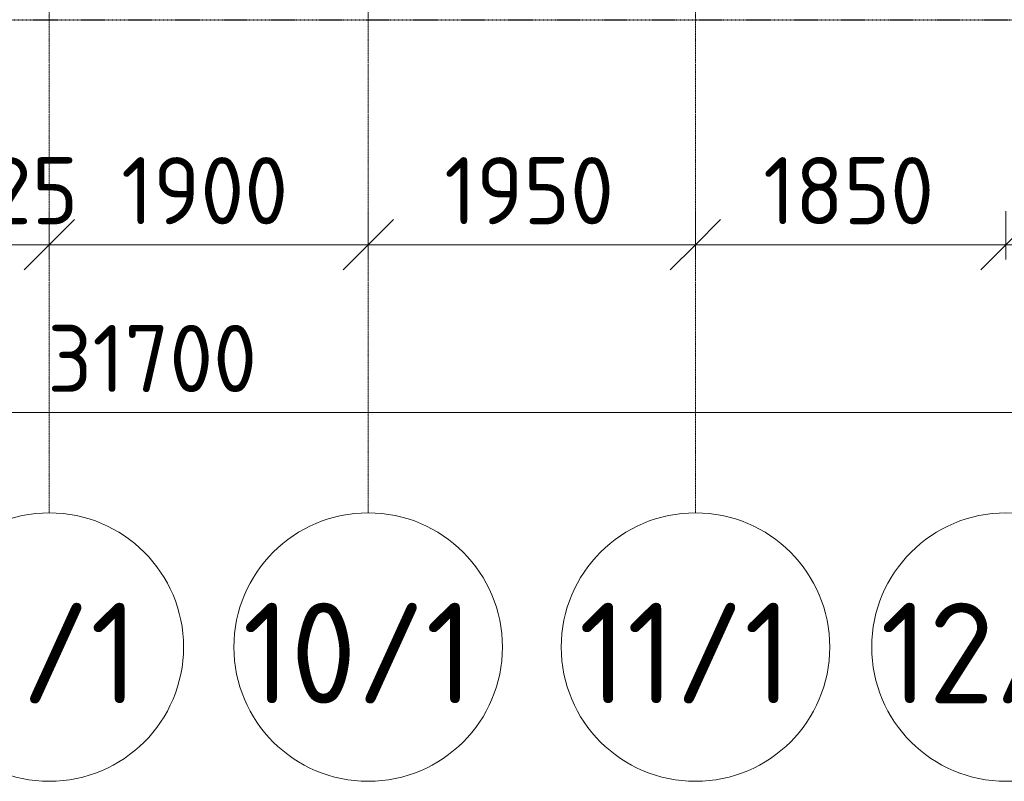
# Model space of a CAD drawing. Header units: millimetres. Extents: x -9064 to 167246, y -7619 to 134351.
# Tile 8 of 112: x 20924 to 26790, y 27661 to 32200. Entities that reach past the tile are written whole.
import ezdxf

# ---------------------------------------------------------------- set-up
doc = ezdxf.new("R2010")
doc.units = ezdxf.units.MM
doc.linetypes.add('3_ Штрих_ 5 х 3 мм', pattern=[8, 5, -3])
doc.linetypes.add('4_ Штрихпунктир_ 10 х 2 мм', pattern=[14, 10, -2, 0, -2])
for name, color, linetype, lineweight in [('A-ANNO-DIMS', 7, 'Continuous', 5), ('A-ANNO-DIMS-200', 7, 'Continuous', 5), ('A-DETL', 7, 'Continuous', 15), ('S-GRID', 7, 'Continuous', 5), ('S-GRID-IDEN', 7, 'Continuous', 5)]:
    doc.layers.add(name, color=color, linetype=linetype, lineweight=lineweight)
doc.styles.add('GOST Common_1', font='GOST_Common.ttf', dxfattribs={"height": 600})
doc.styles.add('GOST Common_2', font='GOST_Common.ttf', dxfattribs={"height": 400})
doc.dimstyles.new('2_мм', dxfattribs={"dimscale": 304.8, "dimtxt": 402.285999, "dimasz": 0.984252, "dimexe": 0.656168, "dimexo": 0.984252, "dimgap": 0, "dimtad": 1, "dimdec": 0, "dimdsep": 46, "dimtxsty": 'GOST Common_2', "dimblk1": 'OBLIQUE', "dimblk2": 'OBLIQUE', "dimsah": 1, "dimcen": 0.09, "dimdle": 0.656168, "dimadec": 5, "dimazin": 2, "dimtfac": 1, "dimtdec": 4, "dimtix": 1, "dimtmove": 0, "dimatfit": 3, "dimfxl": 1, "dimtvp": 1, "dimtolj": 1, "dimtzin": 0, "dimarcsym": 2})

# ---------------------------------------------------------------- blocks, each defined once
blk = doc.blocks.new('Ось сетки - 8_0 мм-31302-Маркировочный план-схема -2 этажа на отм_-9_600')
at = {"layer": 'S-GRID-IDEN'}
blk.add_circle((0, 0), 4, dxfattribs=at)
blk = doc.blocks.new('DIMBLOCK129-Маркировочный план-схема -2 этажа на отм_-9_600')
at = {"layer": 'A-ANNO-DIMS-200'}
for p, q in [((20675, 30770.4), (20675, 31058.3)), ((21100, 30770.4), (21100, 31058.3)), ((20675, 30858.3), (21100, 30858.3)), ((20675, 30858.3), (20675, 30770.4)), ((21100, 30858.3), (21100, 30770.4))]:
    blk.add_line(p, q, dxfattribs=at)
at = {"layer": 'A-ANNO-DIMS-200', "lineweight": 25}
for p, q in [((20675, 30858.3), (20825, 31008.3)), ((21100, 30858.3), (21250, 31008.3)), ((20675, 30858.3), (20525, 30708.3)), ((21100, 30858.3), (20950, 30708.3))]:
    blk.add_line(p, q, dxfattribs=at)
at = {"layer": 'A-ANNO-DIMS-200', "color": 0, "insert": (20447.7, 31381), "char_height": 400, "width": 1055.489, "attachment_point": 1, "line_spacing_factor": 1.022761, "style": 'GOST Common_2'}
blk.add_mtext('425', dxfattribs=at)
blk = doc.blocks.new('_Oblique')
at = {"color": 0, "linetype": 'ByBlock', "lineweight": -2}
blk.add_line((-0.5, -0.5), (0.5, 0.5), dxfattribs=at)
blk = doc.blocks.new('DIMBLOCK130-Маркировочный план-схема -2 этажа на отм_-9_600')
at = {"layer": 'A-ANNO-DIMS-200'}
for p, q in [((21100, 30770.4), (21100, 31058.3)), ((23000, 30770.4), (23000, 31058.3)), ((21100, 30858.3), (23000, 30858.3)), ((21100, 30858.3), (21100, 30770.4)), ((23000, 30858.3), (23000, 30770.4))]:
    blk.add_line(p, q, dxfattribs=at)
at = {"layer": 'A-ANNO-DIMS-200', "lineweight": 25}
for p, q in [((21100, 30858.3), (21250, 31008.3)), ((23000, 30858.3), (23150, 31008.3)), ((21100, 30858.3), (20950, 30708.3)), ((23000, 30858.3), (22850, 30708.3))]:
    blk.add_line(p, q, dxfattribs=at)
at = {"layer": 'A-ANNO-DIMS-200', "color": 0, "insert": (21528.4, 31381), "char_height": 400, "width": 1251.859, "attachment_point": 1, "line_spacing_factor": 1.022761, "style": 'GOST Common_2'}
blk.add_mtext('1900', dxfattribs=at)
blk = doc.blocks.new('DIMBLOCK131-Маркировочный план-схема -2 этажа на отм_-9_600')
at = {"layer": 'A-ANNO-DIMS-200'}
for p, q in [((23000, 30770.4), (23000, 31058.3)), ((24950, 30770.4), (24950, 31058.3)), ((23000, 30858.3), (24950, 30858.3)), ((23000, 30858.3), (23000, 30770.4)), ((24950, 30858.3), (24950, 30770.4))]:
    blk.add_line(p, q, dxfattribs=at)
at = {"layer": 'A-ANNO-DIMS-200', "lineweight": 25}
for p, q in [((23000, 30858.3), (23150, 31008.3)), ((24950, 30858.3), (25100, 31008.3)), ((23000, 30858.3), (22850, 30708.3)), ((24950, 30858.3), (24800, 30708.3))]:
    blk.add_line(p, q, dxfattribs=at)
at = {"layer": 'A-ANNO-DIMS-200', "color": 0, "insert": (23453.4, 31381), "char_height": 400, "width": 1251.859, "attachment_point": 1, "line_spacing_factor": 1.022761, "style": 'GOST Common_2'}
blk.add_mtext('1950', dxfattribs=at)
blk = doc.blocks.new('DIMBLOCK132-Маркировочный план-схема -2 этажа на отм_-9_600')
at = {"layer": 'A-ANNO-DIMS-200'}
for p, q in [((24950, 30770.4), (24950, 31058.3)), ((26800, 30770.4), (26800, 31058.3)), ((24950, 30858.3), (26800, 30858.3)), ((24950, 30858.3), (24950, 30770.4)), ((26800, 30858.3), (26800, 30770.4))]:
    blk.add_line(p, q, dxfattribs=at)
at = {"layer": 'A-ANNO-DIMS-200', "lineweight": 25}
for p, q in [((24950, 30858.3), (25100, 31008.3)), ((26800, 30858.3), (26950, 31008.3)), ((24950, 30858.3), (24800, 30708.3)), ((26800, 30858.3), (26650, 30708.3))]:
    blk.add_line(p, q, dxfattribs=at)
at = {"layer": 'A-ANNO-DIMS-200', "color": 0, "insert": (25353.4, 31381), "char_height": 400, "width": 1251.859, "attachment_point": 1, "line_spacing_factor": 1.022761, "style": 'GOST Common_2'}
blk.add_mtext('1850', dxfattribs=at)
blk = doc.blocks.new('DIMBLOCK133-Маркировочный план-схема -2 этажа на отм_-9_600')
at = {"layer": 'A-ANNO-DIMS-200'}
for p, q in [((26800, 30770.4), (26800, 31058.3)), ((29950, 30770.4), (29950, 31058.3)), ((26800, 30858.3), (29950, 30858.3)), ((26800, 30858.3), (26800, 30770.4)), ((29950, 30858.3), (29950, 30770.4))]:
    blk.add_line(p, q, dxfattribs=at)
at = {"layer": 'A-ANNO-DIMS-200', "lineweight": 25}
for p, q in [((26800, 30858.3), (26950, 31008.3)), ((29950, 30858.3), (30100, 31008.3)), ((26800, 30858.3), (26650, 30708.3)), ((29950, 30858.3), (29800, 30708.3))]:
    blk.add_line(p, q, dxfattribs=at)
at = {"layer": 'A-ANNO-DIMS-200', "color": 0, "insert": (27853.4, 31381), "char_height": 400, "width": 1251.859, "attachment_point": 1, "line_spacing_factor": 1.022761, "style": 'GOST Common_2'}
blk.add_mtext('3150', dxfattribs=at)
blk = doc.blocks.new('DIMBLOCK138-Маркировочный план-схема -2 этажа на отм_-9_600')
at = {"layer": 'A-ANNO-DIMS-200'}
for p, q in [((5900, 29770.4), (5900, 30058.3)), ((37600, 29770.4), (37600, 30058.3)), ((5700, 29858.3), (37800, 29858.3)), ((5900, 29858.3), (5900, 29770.4)), ((37600, 29858.3), (37600, 29770.4))]:
    blk.add_line(p, q, dxfattribs=at)
at = {"layer": 'A-ANNO-DIMS-200', "lineweight": 25}
for p, q in [((5900, 29858.3), (6050, 30008.3)), ((37600, 29858.3), (37750, 30008.3)), ((5900, 29858.3), (5750, 29708.3)), ((37600, 29858.3), (37450, 29708.3))]:
    blk.add_line(p, q, dxfattribs=at)
at = {"layer": 'A-ANNO-DIMS-200', "color": 0, "insert": (21088.6, 30381), "char_height": 400, "width": 1587.325, "attachment_point": 1, "line_spacing_factor": 1.022761, "style": 'GOST Common_2'}
blk.add_mtext('31700', dxfattribs=at)

msp = doc.modelspace()

# ---------------------------------------------------------------- linework, layer by layer
at = {"layer": 'A-DETL', "linetype": '3_ Штрих_ 5 х 3 мм', "lineweight": 30}
msp.add_line((4850, 32200), (38582.9, 32200), dxfattribs=at)
at = {"layer": 'S-GRID', "linetype": '4_ Штрихпунктир_ 10 х 2 мм'}
for p, q in [((23000, 29261), (23000, 100620.8)), ((21100, 29261), (21100, 60921.2)), ((24950, 29261), (24950, 60921.2))]:
    msp.add_line(p, q, dxfattribs=at)

# ---------------------------------------------------------------- block references
at = {"layer": 'S-GRID-IDEN', "xscale": 199.9999999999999, "yscale": 199.9999999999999, "zscale": 199.9999999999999}
for p in [(21100, 28461), (23000, 28461), (24950, 28461), (26800, 28461)]:
    msp.add_blockref('Ось сетки - 8_0 мм-31302-Маркировочный план-схема -2 этажа на отм_-9_600', p, dxfattribs=at)

# ---------------------------------------------------------------- texts
at = {"layer": 'S-GRID-IDEN', "char_height": 600, "attachment_point": 1, "style": 'GOST Common_1'}
for s, insert, width in [('9/1', (20510.8, 28725.2), 1410.97), ('10/1', (22251.8, 28725.2), 1795.78), ('11/1', (24254.8, 28725.2), 1667.51), ('12/1', (26051.8, 28725.2), 1795.78)]:
    msp.add_mtext(s, dxfattribs=dict(at, insert=insert, width=width))

# ---------------------------------------------------------------- dimensions: what is measured, and where the dimension line sits
at = {"layer": 'A-ANNO-DIMS'}
for base, p1, p2, override, picture, middle in [((21100, 30858.3), (20675, 31070.4), (21100, 31070.4), {"dimpost": '<>', "dimfxl": 425}, 'DIMBLOCK129-Маркировочный план-схема -2 этажа на отм_-9_600', (20887.5, 31058.3)), ((23000, 30858.3), (21100, 31070.4), (23000, 31070.4), {"dimpost": '<>', "dimfxl": 1900}, 'DIMBLOCK130-Маркировочный план-схема -2 этажа на отм_-9_600', (22050, 31058.3)), ((24950, 30858.3), (23000, 31070.4), (24950, 31070.4), {"dimpost": '<>', "dimfxl": 1950}, 'DIMBLOCK131-Маркировочный план-схема -2 этажа на отм_-9_600', (23975, 31058.3)), ((26800, 30858.3), (24950, 31070.4), (26800, 31070.4), {"dimpost": '<>', "dimfxl": 1850}, 'DIMBLOCK132-Маркировочный план-схема -2 этажа на отм_-9_600', (25875, 31058.3)), ((29950, 30858.3), (26800, 31070.4), (29950, 31070.4), {"dimpost": '<>', "dimfxl": 3150}, 'DIMBLOCK133-Маркировочный план-схема -2 этажа на отм_-9_600', (28375, 31058.3)), ((37600, 29858.3), (5900, 30070.4), (37600, 30070.4), {"dimpost": '<>', "dimfxl": 31700}, 'DIMBLOCK138-Маркировочный план-схема -2 этажа на отм_-9_600', (21750, 30058.3))]:
    dim = msp.add_linear_dim(base=base, p1=p1, p2=p2, dimstyle='2_мм', override=override, dxfattribs=at)
    dim.commit()
    dim.dimension.update_dxf_attribs({"geometry": picture, "text_midpoint": middle})

doc.saveas('drawing.dxf')
